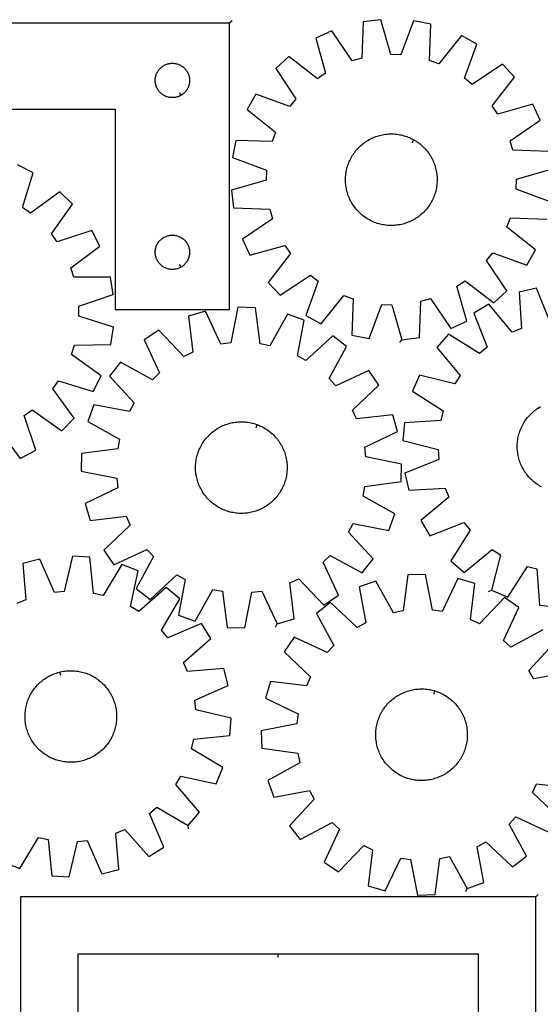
# Model space of a CAD drawing. Header units: millimetres. Extents: x 7 to 1493, y 8 to 2993.
# Tile 4 of 7: x 462 to 917, y 2133 to 2993. Entities that reach past the tile are written whole.
import ezdxf

# ---------------------------------------------------------------- set-up
doc = ezdxf.new("R2010")
doc.units = ezdxf.units.MM
doc.layers.add('CUT', color=7, linetype='CONTINUOUS', true_color=0x000000)
doc.layers.add('LEADIN', color=1, linetype='CONTINUOUS', true_color=0xff0000)

msp = doc.modelspace()

# ---------------------------------------------------------------- linework, layer by layer
at = {"layer": 'CUT'}
for points in [[(924.303449, 2877.623035), (892.566497, 2878.94238), (890.212349, 2887.187218), (916.467902, 2905.065157), (909.981147, 2919.016951), (879.389813, 2910.464465), (874.60309, 2917.5783), (894.049018, 2942.694642), (883.568405, 2953.959069), (857.117181, 2936.37193), (850.366441, 2941.65841), (861.099241, 2971.554593), (847.650687, 2979.029013), (827.928803, 2954.128771), (819.874855, 2957.07042), (820.843926, 2988.819997), (805.743868, 2991.77276), (794.68184, 2961.996826), (786.113061, 2962.305693), (777.223543, 2992.800795), (761.950081, 2990.942866), (760.630736, 2959.205914), (752.385898, 2956.851766), (734.507959, 2983.107319), (720.556165, 2976.620564), (729.108651, 2946.02923), (721.994816, 2941.242507), (696.878474, 2960.688435), (685.614047, 2950.207822), (703.201187, 2923.756598), (697.914706, 2917.005858), (668.018523, 2927.738658), (660.544103, 2914.290104), (685.444345, 2894.56822), (682.502696, 2886.514272), (650.753119, 2887.483343), (647.800356, 2872.383285), (677.57629, 2861.321257), (677.267423, 2852.752478), (646.772321, 2843.86296), (648.630251, 2828.589497), (680.367202, 2827.270153), (682.72135, 2819.025315), (656.465797, 2801.147376), (662.952552, 2787.195582), (693.543886, 2795.748068), (698.330609, 2788.634233), (678.884682, 2763.51789), (689.365294, 2752.253464), (715.816518, 2769.840603), (722.567258, 2764.554123), (711.834458, 2734.657939), (725.283012, 2727.18352), (745.004896, 2752.083762), (753.058844, 2749.142113), (752.089774, 2717.392536), (767.189831, 2714.439772), (778.25186, 2744.215707), (786.820638, 2743.90684), (795.710157, 2713.411738), (810.983619, 2715.269667), (812.302963, 2747.006619), (820.547801, 2749.360767), (838.42574, 2723.105214), (852.377534, 2729.591969), (843.825048, 2760.183303), (850.938883, 2764.970026), (876.055226, 2745.524098), (887.319653, 2756.004711), (869.732513, 2782.455935), (875.018994, 2789.206675), (904.915177, 2778.473875), (912.389596, 2791.922429), (887.489354, 2811.644313), (890.431003, 2819.698261), (922.18058, 2818.72919)], [(443.181957, 2635.311922), (462.222261, 2609.886707), (475.868303, 2616.994172), (465.949087, 2647.170054), (472.840519, 2652.271773), (498.805747, 2633.974734), (509.587578, 2644.951194), (490.828981, 2670.584957), (495.806605, 2677.56655), (526.155101, 2668.188728), (533.017318, 2681.959731), (507.255565, 2700.542164), (509.832135, 2708.720223), (541.593176, 2709.179586), (543.864059, 2724.39713), (513.620888, 2734.109253), (513.544193, 2742.683254), (543.608787, 2752.934836), (541.066045, 2768.109321), (509.301869, 2768.000446), (506.579415, 2776.131105), (532.004631, 2795.171409), (524.897166, 2808.817452), (494.721283, 2798.898235), (489.619564, 2805.789667), (507.916603, 2831.754896), (496.940143, 2842.536726), (471.30638, 2823.77813), (464.324788, 2828.755753), (473.702609, 2859.104249), (459.931606, 2865.966467)], [(925.133344, 2833.829248), (895.357409, 2844.891276), (895.666277, 2853.460055), (926.161378, 2862.349573)], [(925.130502, 2728.848776), (913.224431, 2758.297379), (898.214652, 2754.915503), (900.088108, 2723.206437), (892.12126, 2720.036466), (871.697795, 2744.364574), (858.467704, 2736.509942), (870.048107, 2706.931757), (863.450759, 2701.455045), (836.509091, 2718.281253), (826.353741, 2706.722731), (846.507521, 2682.170747), (841.925467, 2674.923391), (811.102834, 2682.600632), (805.016302, 2668.469649), (831.770666, 2651.347185), (829.65243, 2643.038608), (797.965966, 2640.815381), (796.544044, 2625.495175), (827.280088, 2617.478297), (827.833018, 2608.9218), (798.384415, 2597.015729), (801.766291, 2582.00595), (833.475357, 2583.879406), (836.645328, 2575.912558), (812.31722, 2555.489093), (820.171852, 2542.259002), (849.750037, 2553.839405), (855.226749, 2547.242057), (838.400541, 2520.300389), (849.959063, 2510.145039), (874.511047, 2530.298819), (881.758403, 2525.716765), (874.081162, 2494.894132), (888.212145, 2488.8076), (905.334609, 2515.561964), (913.643186, 2513.443728), (915.866413, 2481.757264), (931.186619, 2480.335342)], [(917.510844, 2585.001786), (916.413436, 2585.613916), (915.335798, 2586.260214), (914.278992, 2586.940043), (913.244061, 2587.652732), (912.232027, 2588.397577), (911.243889, 2589.173843), (910.280621, 2589.980765), (909.343175, 2590.817545), (908.432475, 2591.683358), (907.54942, 2592.57735), (906.694882, 2593.498638), (905.869704, 2594.446313), (905.0747, 2595.41944), (904.310656, 2596.417059), (903.578324, 2597.438184), (902.878428, 2598.481809), (902.211658, 2599.546903), (901.578673, 2600.632415), (900.980097, 2601.737274), (900.416521, 2602.860389), (899.888501, 2604.000653), (899.396557, 2605.15694), (898.941177, 2606.328108), (898.522808, 2607.513002), (898.141864, 2608.710453), (897.798722, 2609.919279), (897.493718, 2611.138287), (897.227155, 2612.366273), (896.999296, 2613.602027), (896.810365, 2614.844328), (896.660548, 2616.09195), (896.549995, 2617.343663), (896.478813, 2618.598231), (896.447073, 2619.854415), (896.454807, 2621.110977), (896.502006, 2622.366676), (896.588625, 2623.620272), (896.714577, 2624.870529), (896.879739, 2626.116213), (897.083947, 2627.356094), (897.327, 2628.58895), (897.608657, 2629.813562), (897.928642, 2631.028723), (898.286638, 2632.233234), (898.682292, 2633.425905), (899.115214, 2634.60556), (899.584976, 2635.771034), (900.091114, 2636.921178), (900.63313, 2638.054856), (901.210487, 2639.17095), (901.822618, 2640.268358), (902.468916, 2641.345996), (903.148745, 2642.402802), (903.861434, 2643.437733), (904.606279, 2644.449767), (905.382545, 2645.437905), (906.189467, 2646.401173), (907.026247, 2647.338619), (907.89206, 2648.249319), (908.786052, 2649.132374), (909.70734, 2649.986912), (910.655015, 2650.81209), (911.628142, 2651.607094), (912.625761, 2652.371138), (913.646886, 2653.10347), (914.690511, 2653.803366), (915.755605, 2654.470136), (916.841117, 2655.103121)], [(447.706679, 2257.490053), (462.002247, 2251.800827), (478.370302, 2279.023272), (486.734833, 2277.138069), (489.842754, 2245.526115), (505.196714, 2244.532913), (512.351461, 2275.481004), (520.889162, 2276.272851), (533.613602, 2247.168498), (548.523002, 2250.96854), (545.764085, 2282.612863), (553.639227, 2286.004249), (574.734628, 2262.256432), (587.740033, 2270.477745), (575.337513, 2299.720732), (581.779222, 2305.379685), (609.18062, 2289.313006), (619.008969, 2301.150831), (598.176892, 2325.129974), (602.554609, 2332.502556), (633.579764, 2325.689734), (639.26899, 2339.985301), (612.046545, 2356.353356), (613.931748, 2364.717887), (645.543701, 2367.825808), (646.536904, 2383.179768), (615.588813, 2390.334515), (614.796966, 2398.872217), (643.901319, 2411.596656), (640.101277, 2426.506057), (608.456954, 2423.747139), (605.065568, 2431.622282), (628.813385, 2452.717682), (620.592072, 2465.723087), (591.349085, 2453.320568), (585.690132, 2459.762277), (601.756811, 2487.163674), (589.918986, 2496.992024), (565.939843, 2476.159947), (558.567261, 2480.537664), (565.380083, 2511.562818), (551.084516, 2517.252045), (534.716461, 2490.0296), (526.35193, 2491.914803), (523.244009, 2523.526756), (507.890049, 2524.519959), (500.735302, 2493.571868), (492.1976, 2492.78002), (479.473161, 2521.884374), (464.56376, 2518.084331), (467.322678, 2486.440009), (459.447535, 2483.048623)], [(918.725261, 2460.203229), (890.78256, 2445.097594), (884.541209, 2450.976787), (897.951548, 2479.771536), (885.239422, 2488.439432), (863.332232, 2465.43835), (855.579584, 2469.101111), (859.435507, 2500.630567), (844.66703, 2504.945963), (830.93978, 2476.30094), (822.434718, 2477.388733), (816.358781, 2508.566573), (800.979594, 2508.107048), (796.776002, 2476.622059), (788.351061, 2475.028403), (772.938018, 2502.802723), (758.453544, 2497.613259), (764.185087, 2466.370273), (756.664959, 2462.251166), (733.423547, 2483.903223), (721.251626, 2474.4918), (736.357261, 2446.549099), (730.478068, 2440.307748), (701.683319, 2453.718086), (693.015423, 2441.005961), (716.016505, 2419.098771), (712.353744, 2411.346123), (680.824288, 2415.202046), (676.508892, 2400.433569), (705.153915, 2386.706318), (704.066122, 2378.201256), (672.888282, 2372.125319), (673.347807, 2356.746132), (704.832796, 2352.54254), (706.426452, 2344.117599), (678.652132, 2328.704557), (683.841596, 2314.220082), (715.084582, 2319.951625), (719.203689, 2312.431497), (697.551632, 2289.190086), (706.963055, 2277.018164), (734.905756, 2292.123799), (741.147107, 2286.244606), (727.736769, 2257.449857), (740.448894, 2248.781962), (762.356084, 2271.783044), (770.108732, 2268.120282), (766.252809, 2236.590826), (781.021286, 2232.27543), (794.748537, 2260.920453), (803.253599, 2259.83266), (809.329536, 2228.65482), (824.708722, 2229.114345), (828.912315, 2260.599334), (837.337256, 2262.19299), (852.750298, 2234.41867), (867.234773, 2239.608134), (861.50323, 2270.85112), (869.023358, 2274.970227), (892.264769, 2253.318171), (904.436691, 2262.729593), (889.331056, 2290.672294), (895.210249, 2296.913645), (924.004998, 2283.503307)], [(941.84672, 2423.001311), (910.603735, 2417.269768), (906.484628, 2424.789896), (928.136684, 2448.031308)], [(932.672893, 2296.215432), (909.671811, 2318.122623), (913.334572, 2325.875271), (944.864029, 2322.019348)]]:
    msp.add_lwpolyline(points, dxfattribs=at)
for points in [[(645.246097, 2989.755666), (345.246097, 2989.755666), (345.246097, 2914.755666), (545.246097, 2914.755666), (545.246097, 2739.755666), (645.246097, 2739.755666)], [(602.631869, 2926.705715), (602.295748, 2926.515484), (601.604813, 2926.170132), (600.897015, 2925.860807), (600.174233, 2925.588328), (599.438381, 2925.353418), (598.691413, 2925.1567), (597.935308, 2924.998697), (597.172072, 2924.879826), (596.403729, 2924.800403), (595.632316, 2924.760639), (594.859878, 2924.760639), (594.088465, 2924.800403), (593.320122, 2924.879826), (592.556886, 2924.998697), (591.800781, 2925.1567), (591.053812, 2925.353418), (590.317961, 2925.588328), (589.595179, 2925.860807), (588.887381, 2926.170132), (588.196446, 2926.515484), (587.524205, 2926.895947), (586.872441, 2927.310511), (586.242883, 2927.758077), (585.637199, 2928.237459), (585.056997, 2928.747386), (584.503814, 2929.286504), (583.979118, 2929.853384), (583.4843, 2930.446524), (583.020672, 2931.06435), (582.589464, 2931.705223), (582.191818, 2932.367445), (581.828791, 2933.049259), (581.501343, 2933.748857), (581.210345, 2934.464385), (580.956566, 2935.193944), (580.740681, 2935.935599), (580.563262, 2936.687385), (580.424779, 2937.447307), (580.325599, 2938.213351), (580.265986, 2938.983485), (580.246097, 2939.755666), (580.265986, 2940.527847), (580.325599, 2941.297981), (580.424779, 2942.064025), (580.563262, 2942.823947), (580.740681, 2943.575733), (580.956566, 2944.317389), (581.210345, 2945.046947), (581.501343, 2945.762475), (581.828791, 2946.462073), (582.191818, 2947.143887), (582.589464, 2947.806109), (583.020672, 2948.446983), (583.4843, 2949.064808), (583.979118, 2949.657948), (584.503814, 2950.224828), (585.056997, 2950.763947), (585.637199, 2951.273873), (586.242883, 2951.753255), (586.872441, 2952.200821), (587.524205, 2952.615385), (588.196446, 2952.995848), (588.887381, 2953.3412), (589.595179, 2953.650526), (590.317961, 2953.923004), (591.053812, 2954.157914), (591.800781, 2954.354632), (592.556886, 2954.512635), (593.320122, 2954.631506), (594.088465, 2954.710929), (594.859878, 2954.750693), (595.632316, 2954.750693), (596.403729, 2954.710929), (597.172072, 2954.631506), (597.935308, 2954.512635), (598.691413, 2954.354632), (599.438381, 2954.157914), (600.174233, 2953.923004), (600.897015, 2953.650526), (601.604813, 2953.3412), (602.295748, 2952.995848), (602.967989, 2952.615385), (603.619753, 2952.200821), (604.249311, 2951.753255), (604.854995, 2951.273873), (605.435197, 2950.763947), (605.98838, 2950.224828), (606.513076, 2949.657948), (607.007894, 2949.064808), (607.471522, 2948.446983), (607.90273, 2947.806109), (608.300376, 2947.143887), (608.663403, 2946.462073), (608.990851, 2945.762475), (609.281849, 2945.046947), (609.535628, 2944.317389), (609.751513, 2943.575733), (609.928932, 2942.823947), (610.067415, 2942.064025), (610.166595, 2941.297981), (610.226208, 2940.527847), (610.246097, 2939.755666), (610.226208, 2938.983485), (610.166595, 2938.213351), (610.067415, 2937.447307), (609.928932, 2936.687385), (609.751513, 2935.935599), (609.535628, 2935.193944), (609.281849, 2934.464385), (608.990851, 2933.748857), (608.663403, 2933.049259), (608.300376, 2932.367445), (607.90273, 2931.705223), (607.471522, 2931.06435), (607.007894, 2930.446524), (606.513076, 2929.853384), (605.98838, 2929.286504), (605.435197, 2928.747386), (604.854995, 2928.237459), (604.249311, 2927.758077), (603.619753, 2927.310511), (602.967989, 2926.895947)], [(806.170093, 2887.911258), (806.716853, 2887.601735), (807.79039, 2886.948646), (808.842883, 2886.262158), (809.873293, 2885.542949), (810.880605, 2884.79173), (811.863822, 2884.00924), (812.821976, 2883.196253), (813.754121, 2882.353571), (814.659336, 2881.482025), (815.536729, 2880.582476), (816.385434, 2879.655811), (817.204612, 2878.702945), (817.993456, 2877.724818), (818.751187, 2876.722396), (819.477057, 2875.696667), (820.17035, 2874.648645), (820.830382, 2873.579362), (821.456501, 2872.489875), (822.04809, 2871.381259), (822.604564, 2870.254608), (823.125374, 2869.111033), (823.610008, 2867.951664), (824.057985, 2866.777644), (824.468864, 2865.590132), (824.84224, 2864.390299), (825.177744, 2863.179331), (825.475045, 2861.958422), (825.73385, 2860.728777), (825.953903, 2859.49161), (826.134987, 2858.248141), (826.276923, 2856.999597), (826.379572, 2855.747211), (826.442832, 2854.492219), (826.46664, 2853.235859), (826.450973, 2851.979372), (826.395846, 2850.723996), (826.301315, 2849.470972), (826.167472, 2848.221535), (825.994449, 2846.976918), (825.782417, 2845.738351), (825.531585, 2844.507055), (825.242201, 2843.284245), (824.914551, 2842.071128), (824.548957, 2840.868902), (824.145781, 2839.678752), (823.70542, 2838.501854), (823.22831, 2837.339369), (822.71492, 2836.192443), (822.165758, 2835.06221), (821.581365, 2833.949784), (820.962318, 2832.856263), (820.309229, 2831.782726), (819.622741, 2830.730233), (818.903532, 2829.699823), (818.152313, 2828.692512), (817.369823, 2827.709294), (816.556836, 2826.75114), (815.714154, 2825.818995), (814.842609, 2824.91378), (813.943059, 2824.036387), (813.016395, 2823.187683), (812.063529, 2822.368504), (811.085402, 2821.57966), (810.082979, 2820.821929), (809.057251, 2820.096059), (808.009228, 2819.402766), (806.939946, 2818.742734), (805.850459, 2818.116615), (804.741843, 2817.525027), (803.615191, 2816.968552), (802.471616, 2816.447742), (801.312247, 2815.963109), (800.138227, 2815.515131), (798.950715, 2815.104252), (797.750883, 2814.730876), (796.539914, 2814.395372), (795.319005, 2814.098071), (794.08936, 2813.839266), (792.852193, 2813.619213), (791.608724, 2813.438129), (790.36018, 2813.296193), (789.107794, 2813.193544), (787.852802, 2813.130284), (786.596443, 2813.106476), (785.339955, 2813.122143), (784.084579, 2813.17727), (782.831555, 2813.271801), (781.582118, 2813.405644), (780.337501, 2813.578667), (779.098934, 2813.790699), (777.867638, 2814.041531), (776.644828, 2814.330915), (775.431711, 2814.658565), (774.229485, 2815.024159), (773.039335, 2815.427335), (771.862437, 2815.867696), (770.699952, 2816.344807), (769.553027, 2816.858196), (768.422793, 2817.407359), (767.310367, 2817.991751), (766.216846, 2818.610798), (765.143309, 2819.263887), (764.090816, 2819.950375), (763.060406, 2820.669584), (762.053095, 2821.420803), (761.069877, 2822.203293), (760.111723, 2823.01628), (759.179578, 2823.858962), (758.274363, 2824.730508), (757.39697, 2825.630057), (756.548266, 2826.556722), (755.729087, 2827.509588), (754.940243, 2828.487714), (754.182513, 2829.490137), (753.456642, 2830.515866), (752.763349, 2831.563888), (752.103317, 2832.633171), (751.477198, 2833.722657), (750.88561, 2834.831274), (750.329136, 2835.957925), (749.808325, 2837.1015), (749.323692, 2838.260869), (748.875714, 2839.434889), (748.464835, 2840.622401), (748.091459, 2841.822233), (747.755955, 2843.033202), (747.458654, 2844.254111), (747.199849, 2845.483756), (746.979796, 2846.720923), (746.798712, 2847.964392), (746.656776, 2849.212936), (746.554127, 2850.465322), (746.490868, 2851.720314), (746.46706, 2852.976674), (746.482726, 2854.233161), (746.537853, 2855.488537), (746.632384, 2856.741561), (746.766228, 2857.990998), (746.939251, 2859.235615), (747.151283, 2860.474182), (747.402114, 2861.705478), (747.691498, 2862.928288), (748.019149, 2864.141405), (748.384742, 2865.343631), (748.787918, 2866.533781), (749.228279, 2867.710679), (749.70539, 2868.873164), (750.21878, 2870.02009), (750.767942, 2871.150323), (751.352335, 2872.262749), (751.971381, 2873.35627), (752.624471, 2874.429807), (753.310958, 2875.4823), (754.030167, 2876.51271), (754.781387, 2877.520021), (755.563876, 2878.503239), (756.376863, 2879.461393), (757.219545, 2880.393538), (758.091091, 2881.298753), (758.99064, 2882.176146), (759.917305, 2883.02485), (760.870171, 2883.844029), (761.848298, 2884.632873), (762.85072, 2885.390604), (763.876449, 2886.116474), (764.924471, 2886.809767), (765.993754, 2887.469799), (767.083241, 2888.095918), (768.191857, 2888.687506), (769.318508, 2889.243981), (770.462083, 2889.764791), (771.621452, 2890.249424), (772.795472, 2890.697402), (773.982985, 2891.108281), (775.182817, 2891.481657), (776.393785, 2891.817161), (777.614694, 2892.114462), (778.844339, 2892.373267), (780.081506, 2892.59332), (781.324976, 2892.774404), (782.573519, 2892.91634), (783.825905, 2893.018989), (785.080897, 2893.082248), (786.337257, 2893.106057), (787.593744, 2893.09039), (788.84912, 2893.035263), (790.102145, 2892.940732), (791.351582, 2892.806889), (792.596198, 2892.633866), (793.834765, 2892.421834), (795.066062, 2892.171002), (796.288871, 2891.881618), (797.501988, 2891.553968), (798.704214, 2891.188374), (799.894364, 2890.785198), (801.071262, 2890.344837), (802.233747, 2889.867726), (803.380673, 2889.354337), (804.510906, 2888.805174), (805.623332, 2888.220782)], [(602.631869, 2776.705715), (602.295748, 2776.515484), (601.604813, 2776.170132), (600.897015, 2775.860807), (600.174233, 2775.588328), (599.438381, 2775.353418), (598.691413, 2775.1567), (597.935308, 2774.998697), (597.172072, 2774.879826), (596.403729, 2774.800403), (595.632316, 2774.760639), (594.859878, 2774.760639), (594.088465, 2774.800403), (593.320122, 2774.879826), (592.556886, 2774.998697), (591.800781, 2775.1567), (591.053812, 2775.353418), (590.317961, 2775.588328), (589.595179, 2775.860807), (588.887381, 2776.170132), (588.196446, 2776.515484), (587.524205, 2776.895947), (586.872441, 2777.310511), (586.242883, 2777.758077), (585.637199, 2778.237459), (585.056997, 2778.747386), (584.503814, 2779.286504), (583.979118, 2779.853384), (583.4843, 2780.446524), (583.020672, 2781.06435), (582.589464, 2781.705223), (582.191818, 2782.367445), (581.828791, 2783.049259), (581.501343, 2783.748857), (581.210345, 2784.464385), (580.956566, 2785.193944), (580.740681, 2785.935599), (580.563262, 2786.687385), (580.424779, 2787.447307), (580.325599, 2788.213351), (580.265986, 2788.983485), (580.246097, 2789.755666), (580.265986, 2790.527847), (580.325599, 2791.297981), (580.424779, 2792.064025), (580.563262, 2792.823947), (580.740681, 2793.575733), (580.956566, 2794.317389), (581.210345, 2795.046947), (581.501343, 2795.762475), (581.828791, 2796.462073), (582.191818, 2797.143887), (582.589464, 2797.806109), (583.020672, 2798.446983), (583.4843, 2799.064808), (583.979118, 2799.657948), (584.503814, 2800.224828), (585.056997, 2800.763947), (585.637199, 2801.273873), (586.242883, 2801.753255), (586.872441, 2802.200821), (587.524205, 2802.615385), (588.196446, 2802.995848), (588.887381, 2803.3412), (589.595179, 2803.650526), (590.317961, 2803.923004), (591.053812, 2804.157914), (591.800781, 2804.354632), (592.556886, 2804.512635), (593.320122, 2804.631506), (594.088465, 2804.710929), (594.859878, 2804.750693), (595.632316, 2804.750693), (596.403729, 2804.710929), (597.172072, 2804.631506), (597.935308, 2804.512635), (598.691413, 2804.354632), (599.438381, 2804.157914), (600.174233, 2803.923004), (600.897015, 2803.650526), (601.604813, 2803.3412), (602.295748, 2802.995848), (602.967989, 2802.615385), (603.619753, 2802.200821), (604.249311, 2801.753255), (604.854995, 2801.273873), (605.435197, 2800.763947), (605.98838, 2800.224828), (606.513076, 2799.657948), (607.007894, 2799.064808), (607.471522, 2798.446983), (607.90273, 2797.806109), (608.300376, 2797.143887), (608.663403, 2796.462073), (608.990851, 2795.762475), (609.281849, 2795.046947), (609.535628, 2794.317389), (609.751513, 2793.575733), (609.928932, 2792.823947), (610.067415, 2792.064025), (610.166595, 2791.297981), (610.226208, 2790.527847), (610.246097, 2789.755666), (610.226208, 2788.983485), (610.166595, 2788.213351), (610.067415, 2787.447307), (609.928932, 2786.687385), (609.751513, 2785.935599), (609.535628, 2785.193944), (609.281849, 2784.464385), (608.990851, 2783.748857), (608.663403, 2783.049259), (608.300376, 2782.367445), (607.90273, 2781.705223), (607.471522, 2781.06435), (607.007894, 2780.446524), (606.513076, 2779.853384), (605.98838, 2779.286504), (605.435197, 2778.747386), (604.854995, 2778.237459), (604.249311, 2777.758077), (603.619753, 2777.310511), (602.967989, 2776.895947)], [(686.90176, 2465.376944), (701.68304, 2469.64828), (697.921157, 2501.189095), (705.684693, 2504.828721), (727.523195, 2481.762413), (740.261112, 2490.392362), (726.936701, 2519.226973), (733.195556, 2525.087528), (761.093087, 2509.898633), (770.540765, 2522.042435), (748.958112, 2545.348311), (753.099626, 2552.856122), (784.325382, 2547.031436), (789.558016, 2561.500371), (761.829782, 2576.99617), (763.448555, 2585.416321), (794.945939, 2589.526005), (795.451324, 2604.903752), (764.291741, 2611.072637), (763.229315, 2619.580905), (791.915146, 2633.222673), (787.64381, 2648.003953), (756.102996, 2644.24207), (752.46337, 2652.005606), (775.529678, 2673.844108), (766.899729, 2686.582025), (738.065118, 2673.257614), (732.204563, 2679.516469), (747.393457, 2707.414), (735.249656, 2716.861679), (711.94378, 2695.279026), (704.435968, 2699.42054), (710.260654, 2730.646295), (695.791719, 2735.87893), (680.295921, 2708.150695), (671.87577, 2709.769468), (667.766086, 2741.266853), (652.388338, 2741.772237), (646.219454, 2710.612654), (637.711186, 2709.550229), (624.069418, 2738.23606), (609.288138, 2733.964724), (613.050021, 2702.423909), (605.286485, 2698.784283), (583.447983, 2721.850591), (570.710066, 2713.220642), (584.034477, 2684.386031), (577.775622, 2678.525476), (549.878091, 2693.71437), (540.430412, 2681.570569), (562.013065, 2658.264693), (557.871551, 2650.756882), (526.645796, 2656.581568), (521.413161, 2642.112633), (549.141396, 2626.616834), (547.522623, 2618.196683), (516.025238, 2614.086999), (515.519854, 2598.709252), (546.679437, 2592.540367), (547.741862, 2584.032099), (519.056031, 2570.390331), (523.327367, 2555.609051), (554.868182, 2559.370934), (558.507808, 2551.607398), (535.4415, 2529.768896), (544.071449, 2517.030979), (572.90606, 2530.35539), (578.766615, 2524.096535), (563.57772, 2496.199004), (575.721522, 2486.751325), (599.027398, 2508.333978), (606.535209, 2504.192464), (600.710523, 2472.966709), (615.179458, 2467.734074), (630.675257, 2495.462309), (639.095408, 2493.843536), (643.205091, 2462.346151), (658.582839, 2461.840767), (664.751724, 2493.00035), (673.259992, 2494.062775)], [(669.382467, 2639.309596), (669.971612, 2639.091286), (671.135608, 2638.617871), (672.284158, 2638.108128), (673.416131, 2637.56256), (674.530408, 2636.981704), (675.62589, 2636.366135), (676.701497, 2635.71646), (677.756166, 2635.03332), (678.788856, 2634.317389), (679.798549, 2633.569373), (680.784248, 2632.790012), (681.74498, 2631.980073), (682.679797, 2631.140357), (683.587777, 2630.271691), (684.468024, 2629.374935), (685.319668, 2628.450971), (686.14187, 2627.500712), (686.933817, 2626.525097), (687.694729, 2625.525087), (688.423855, 2624.50167), (689.120474, 2623.455855), (689.7839, 2622.388675), (690.413478, 2621.301183), (691.008585, 2620.194452), (691.568636, 2619.069575), (692.093078, 2617.92766), (692.581392, 2616.769837), (693.033097, 2615.597246), (693.447748, 2614.411045), (693.824934, 2613.212405), (694.164284, 2612.002509), (694.465462, 2610.782551), (694.728173, 2609.553734), (694.952155, 2608.317272), (695.137189, 2607.074385), (695.283092, 2605.826298), (695.389719, 2604.574245), (695.456966, 2603.31946), (695.484765, 2602.063183), (695.473091, 2600.806651), (695.421953, 2599.551107), (695.331403, 2598.297788), (695.20153, 2597.047932), (695.032463, 2595.802773), (694.824367, 2594.563538), (694.577449, 2593.331451), (694.291951, 2592.107728), (693.968157, 2590.893576), (693.606385, 2589.690194), (693.206992, 2588.49877), (692.770373, 2587.320479), (692.296958, 2586.156483), (691.787215, 2585.007933), (691.241647, 2583.87596), (690.660791, 2582.761683), (690.045222, 2581.6662), (689.395547, 2580.590594), (688.712407, 2579.535925), (687.996475, 2578.503235), (687.24846, 2577.493542), (686.469098, 2576.507843), (685.65916, 2575.547111), (684.819444, 2574.612294), (683.950778, 2573.704314), (683.054021, 2572.824067), (682.130058, 2571.972423), (681.179799, 2571.150221), (680.204184, 2570.358274), (679.204174, 2569.597362), (678.180757, 2568.868236), (677.134942, 2568.171617), (676.067762, 2567.508191), (674.98027, 2566.878613), (673.873539, 2566.283505), (672.748661, 2565.723454), (671.606747, 2565.199013), (670.448923, 2564.710699), (669.276333, 2564.258994), (668.090132, 2563.844343), (666.891492, 2563.467157), (665.681596, 2563.127807), (664.461638, 2562.826628), (663.232821, 2562.563918), (661.996359, 2562.339935), (660.753472, 2562.154902), (659.505385, 2562.008999), (658.253332, 2561.902372), (656.998547, 2561.835125), (655.742269, 2561.807326), (654.485738, 2561.819), (653.230194, 2561.870138), (651.976875, 2561.960688), (650.727019, 2562.09056), (649.48186, 2562.259628), (648.242625, 2562.467724), (647.010538, 2562.714642), (645.786815, 2563.000139), (644.572663, 2563.323934), (643.369281, 2563.685706), (642.177857, 2564.085099), (640.999566, 2564.521718), (639.83557, 2564.995133), (638.687019, 2565.504876), (637.555047, 2566.050444), (636.44077, 2566.6313), (635.345287, 2567.246869), (634.269681, 2567.896544), (633.215012, 2568.579684), (632.182322, 2569.295615), (631.172629, 2570.043631), (630.18693, 2570.822992), (629.226198, 2571.632931), (628.291381, 2572.472647), (627.383401, 2573.341312), (626.503154, 2574.238069), (625.65151, 2575.162033), (624.829308, 2576.112292), (624.03736, 2577.087907), (623.276448, 2578.087917), (622.547323, 2579.111334), (621.850704, 2580.157149), (621.187278, 2581.224329), (620.5577, 2582.311821), (619.962592, 2583.418552), (619.402541, 2584.543429), (618.8781, 2585.685344), (618.389786, 2586.843167), (617.93808, 2588.015758), (617.52343, 2589.201959), (617.146244, 2590.400599), (616.806894, 2591.610495), (616.505715, 2592.830453), (616.243005, 2594.05927), (616.019022, 2595.295732), (615.833988, 2596.538619), (615.688086, 2597.786705), (615.581459, 2599.038759), (615.514212, 2600.293544), (615.486412, 2601.549821), (615.498087, 2602.806353), (615.549225, 2604.061897), (615.639774, 2605.315216), (615.769647, 2606.565071), (615.938715, 2607.810231), (616.146811, 2609.049466), (616.393729, 2610.281553), (616.679226, 2611.505276), (617.003021, 2612.719428), (617.364793, 2613.922809), (617.764186, 2615.114234), (618.200805, 2616.292525), (618.674219, 2617.456521), (619.183963, 2618.605071), (619.729531, 2619.737044), (620.310387, 2620.851321), (620.925956, 2621.946804), (621.575631, 2623.02241), (622.258771, 2624.077079), (622.974702, 2625.109769), (623.722718, 2626.119462), (624.502079, 2627.105161), (625.312018, 2628.065893), (626.151734, 2629.00071), (627.020399, 2629.90869), (627.917156, 2630.788937), (628.84112, 2631.640581), (629.791378, 2632.462783), (630.766994, 2633.25473), (631.767004, 2634.015642), (632.790421, 2634.744768), (633.836236, 2635.441387), (634.903416, 2636.104813), (635.990908, 2636.734391), (637.097639, 2637.329499), (638.222516, 2637.88955), (639.36443, 2638.413991), (640.522254, 2638.902305), (641.694845, 2639.35401), (642.881046, 2639.768661), (644.079686, 2640.145847), (645.289582, 2640.485197), (646.50954, 2640.786376), (647.738356, 2641.049086), (648.974819, 2641.273068), (650.217706, 2641.458102), (651.465792, 2641.604005), (652.717846, 2641.710632), (653.97263, 2641.777879), (655.228908, 2641.805678), (656.485439, 2641.794004), (657.740984, 2641.742866), (658.994302, 2641.652316), (660.244158, 2641.522444), (661.489318, 2641.353376), (662.728553, 2641.14528), (663.96064, 2640.898362), (665.184363, 2640.612865), (666.398515, 2640.28907), (667.601896, 2639.927298), (668.793321, 2639.527905)], [(496.970101, 2423.358865), (497.58013, 2423.509254), (498.809032, 2423.771561), (500.045568, 2423.995138), (501.288516, 2424.179763), (502.53665, 2424.325256), (503.788739, 2424.431472), (505.043545, 2424.498307), (506.299832, 2424.525694), (507.556359, 2424.513607), (508.811887, 2424.462057), (510.065176, 2424.371096), (511.314989, 2424.240813), (512.560093, 2424.071336), (513.79926, 2423.862834), (515.031266, 2423.615511), (516.254895, 2423.329612), (517.46894, 2423.005419), (518.672203, 2422.643252), (519.863496, 2422.243468), (521.041644, 2421.806462), (522.205484, 2421.332665), (523.353867, 2420.822545), (524.485661, 2420.276605), (525.599747, 2419.695384), (526.695028, 2419.079455), (527.77042, 2418.429427), (528.824865, 2417.74594), (529.85732, 2417.02967), (530.866767, 2416.281323), (531.85221, 2415.501638), (532.812677, 2414.691384), (533.747218, 2413.851361), (534.654913, 2412.982398), (535.534865, 2412.085352), (536.386206, 2411.161109), (537.208096, 2410.21058), (537.999723, 2409.234705), (538.760307, 2408.234445), (539.489096, 2407.210789), (540.185372, 2406.164745), (540.848448, 2405.097348), (541.477668, 2404.009649), (542.072413, 2402.902723), (542.632094, 2401.777661), (543.156161, 2400.635575), (543.644095, 2399.477591), (544.095415, 2398.304852), (544.509676, 2397.118515), (544.886469, 2395.919752), (545.225421, 2394.709744), (545.5262, 2393.489687), (545.788506, 2392.260784), (546.012083, 2391.024249), (546.196709, 2389.781301), (546.342202, 2388.533167), (546.448418, 2387.281078), (546.515252, 2386.026272), (546.54264, 2384.769985), (546.530553, 2383.513457), (546.479003, 2382.25793), (546.388042, 2381.004641), (546.257758, 2379.754828), (546.088282, 2378.509724), (545.879779, 2377.270557), (545.632457, 2376.038551), (545.346558, 2374.814922), (545.022365, 2373.600877), (544.660197, 2372.397614), (544.260414, 2371.206321), (543.823408, 2370.028173), (543.349611, 2368.864333), (542.839491, 2367.715949), (542.29355, 2366.584156), (541.712329, 2365.47007), (541.096401, 2364.374789), (540.446372, 2363.299396), (539.762886, 2362.244952), (539.046616, 2361.212497), (538.298269, 2360.203049), (537.518584, 2359.217606), (536.70833, 2358.25714), (535.868307, 2357.322599), (534.999343, 2356.414904), (534.102297, 2355.534952), (533.178054, 2354.683611), (532.227526, 2353.861721), (531.25165, 2353.070094), (530.251391, 2352.30951), (529.227734, 2351.580721), (528.181691, 2350.884445), (527.114293, 2350.221369), (526.026595, 2349.592149), (524.919668, 2348.997404), (523.794607, 2348.437723), (522.652521, 2347.913656), (521.494536, 2347.425722), (520.321797, 2346.974402), (519.135461, 2346.560141), (517.936697, 2346.183348), (516.72669, 2345.844396), (515.506633, 2345.543617), (514.27773, 2345.281311), (513.041194, 2345.057734), (511.798246, 2344.873108), (510.550112, 2344.727615), (509.298024, 2344.621399), (508.043217, 2344.554564), (506.78693, 2344.527177), (505.530403, 2344.539264), (504.274875, 2344.590814), (503.021587, 2344.681775), (501.771773, 2344.812059), (500.526669, 2344.981535), (499.287503, 2345.190038), (498.055497, 2345.43736), (496.831868, 2345.723259), (495.617822, 2346.047452), (494.414559, 2346.409619), (493.223266, 2346.809403), (492.045118, 2347.246409), (490.881278, 2347.720206), (489.732895, 2348.230326), (488.601102, 2348.776266), (487.487015, 2349.357488), (486.391735, 2349.973416), (485.316342, 2350.623445), (484.261897, 2351.306931), (483.229442, 2352.023201), (482.219995, 2352.771548), (481.234552, 2353.551233), (480.274086, 2354.361487), (479.339544, 2355.20151), (478.431849, 2356.070474), (477.551897, 2356.96752), (476.700556, 2357.891763), (475.878667, 2358.842291), (475.087039, 2359.818167), (474.326456, 2360.818426), (473.597666, 2361.842083), (472.90139, 2362.888126), (472.238315, 2363.955524), (471.609094, 2365.043222), (471.01435, 2366.150149), (470.454668, 2367.27521), (469.930602, 2368.417296), (469.442667, 2369.57528), (468.991347, 2370.74802), (468.577086, 2371.934356), (468.200294, 2373.13312), (467.861341, 2374.343127), (467.560563, 2375.563184), (467.298256, 2376.792087), (467.074679, 2378.028623), (466.890054, 2379.271571), (466.744561, 2380.519705), (466.638345, 2381.771793), (466.57151, 2383.0266), (466.544123, 2384.282887), (466.55621, 2385.539414), (466.607759, 2386.794942), (466.698721, 2388.04823), (466.829004, 2389.298044), (466.99848, 2390.543148), (467.206983, 2391.782314), (467.454306, 2393.01432), (467.740205, 2394.237949), (468.064398, 2395.451995), (468.426565, 2396.655258), (468.826349, 2397.846551), (469.263355, 2399.024699), (469.737152, 2400.188539), (470.247272, 2401.336922), (470.793212, 2402.468715), (471.374433, 2403.582802), (471.990362, 2404.678082), (472.64039, 2405.753475), (473.323877, 2406.807919), (474.040147, 2407.840375), (474.788494, 2408.849822), (475.568179, 2409.835265), (476.378433, 2410.795731), (477.218456, 2411.730273), (478.087419, 2412.637968), (478.984465, 2413.51792), (479.908708, 2414.369261), (480.859237, 2415.19115), (481.835112, 2415.982777), (482.835372, 2416.743361), (483.859028, 2417.472151), (484.905071, 2418.168427), (485.972469, 2418.831502), (487.060168, 2419.460723), (488.167094, 2420.055467), (489.292156, 2420.615149), (490.434242, 2421.139215), (491.592226, 2421.627149), (492.764965, 2422.07847), (493.951302, 2422.49273), (495.150065, 2422.869523), (496.360073, 2423.208476)], [(824.36292, 2406.911132), (824.964591, 2406.730181), (826.155972, 2406.33066), (827.334216, 2405.893913), (828.49816, 2405.420372), (829.646656, 2404.910505), (830.77857, 2404.364814), (831.892784, 2403.783838), (832.9882, 2403.16815), (834.063736, 2402.518358), (835.11833, 2401.835104), (836.150943, 2401.119061), (837.160555, 2400.370936), (838.14617, 2399.591468), (839.106814, 2398.781426), (840.041541, 2397.941608), (840.949427, 2397.072845), (841.829576, 2396.175993), (842.681121, 2395.251937), (843.503219, 2394.301589), (844.295061, 2393.325888), (845.055865, 2392.325796), (845.78488, 2391.3023), (846.481386, 2390.25641), (847.144696, 2389.189158), (847.774156, 2388.101598), (848.369145, 2386.994803), (848.929074, 2385.869864), (849.453392, 2384.727893), (849.941581, 2383.570017), (850.393159, 2382.397377), (850.807681, 2381.211131), (851.184737, 2380.012451), (851.523956, 2378.802518), (851.825003, 2377.582527), (852.08758, 2376.353682), (852.311429, 2375.117196), (852.496328, 2373.874288), (852.642096, 2372.626186), (852.748588, 2371.374121), (852.815698, 2370.119329), (852.843362, 2368.863049), (852.831552, 2367.606519), (852.780278, 2366.35098), (852.689593, 2365.097671), (852.559585, 2363.847829), (852.390382, 2362.602688), (852.182152, 2361.363475), (851.935101, 2360.131415), (851.649471, 2358.907723), (851.325545, 2357.693607), (850.963643, 2356.490264), (850.564121, 2355.298883), (850.127375, 2354.120639), (849.653834, 2352.956694), (849.143966, 2351.808199), (848.598275, 2350.676285), (848.017299, 2349.562071), (847.401612, 2348.466655), (846.75182, 2347.391119), (846.068566, 2346.336524), (845.352523, 2345.303911), (844.604398, 2344.2943), (843.82493, 2343.308685), (843.014887, 2342.34804), (842.17507, 2341.413314), (841.306306, 2340.505428), (840.409454, 2339.625279), (839.485398, 2338.773734), (838.535051, 2337.951635), (837.55935, 2337.159793), (836.559258, 2336.39899), (835.535761, 2335.669975), (834.489871, 2334.973469), (833.42262, 2334.310158), (832.335059, 2333.680698), (831.228264, 2333.08571), (830.103326, 2332.525781), (828.961355, 2332.001463), (827.803478, 2331.513274), (826.630839, 2331.061696), (825.444593, 2330.647174), (824.245912, 2330.270118), (823.03598, 2329.930899), (821.815989, 2329.629852), (820.587144, 2329.367275), (819.350657, 2329.143426), (818.10775, 2328.958526), (816.859648, 2328.812759), (815.607583, 2328.706267), (814.352791, 2328.639156), (813.09651, 2328.611493), (811.83998, 2328.623303), (810.584442, 2328.674577), (809.331133, 2328.765262), (808.081291, 2328.89527), (806.836149, 2329.064473), (805.596937, 2329.272702), (804.364877, 2329.519754), (803.141185, 2329.805384), (801.927068, 2330.12931), (800.723726, 2330.491212), (799.532344, 2330.890734), (798.3541, 2331.32748), (797.190156, 2331.801021), (796.04166, 2332.310888), (794.909747, 2332.856579), (793.795533, 2333.437555), (792.700117, 2334.053243), (791.624581, 2334.703035), (790.569986, 2335.386289), (789.537373, 2336.102332), (788.527761, 2336.850457), (787.542147, 2337.629925), (786.581502, 2338.439968), (785.646776, 2339.279785), (784.73889, 2340.148548), (783.85874, 2341.045401), (783.007196, 2341.969456), (782.185097, 2342.919804), (781.393255, 2343.895505), (780.632451, 2344.895597), (779.903437, 2345.919093), (779.20693, 2346.964983), (778.54362, 2348.032235), (777.91416, 2349.119795), (777.319172, 2350.226591), (776.759243, 2351.351529), (776.234925, 2352.4935), (775.746736, 2353.651377), (775.295158, 2354.824016), (774.880636, 2356.010262), (774.503579, 2357.208942), (774.16436, 2358.418875), (773.863314, 2359.638866), (773.600736, 2360.867711), (773.376887, 2362.104197), (773.191988, 2363.347105), (773.046221, 2364.595207), (772.939729, 2365.847272), (772.872618, 2367.102064), (772.844954, 2368.358345), (772.856765, 2369.614874), (772.908038, 2370.870413), (772.998724, 2372.123722), (773.128732, 2373.373564), (773.297934, 2374.618705), (773.506164, 2375.857918), (773.753216, 2377.089978), (774.038845, 2378.31367), (774.362771, 2379.527787), (774.724674, 2380.731129), (775.124195, 2381.922511), (775.560942, 2383.100755), (776.034483, 2384.264699), (776.54435, 2385.413194), (777.090041, 2386.545108), (777.671017, 2387.659322), (778.286705, 2388.754738), (778.936496, 2389.830274), (779.619751, 2390.884869), (780.335794, 2391.917482), (781.083918, 2392.927094), (781.863387, 2393.912708), (782.673429, 2394.873353), (783.513247, 2395.808079), (784.38201, 2396.715965), (785.278862, 2397.596115), (786.202918, 2398.447659), (787.153265, 2399.269758), (788.128967, 2400.0616), (789.129059, 2400.822404), (790.152555, 2401.551418), (791.198445, 2402.247925), (792.265697, 2402.911235), (793.353257, 2403.540695), (794.460052, 2404.135683), (795.584991, 2404.695612), (796.726961, 2405.21993), (797.884838, 2405.708119), (799.057478, 2406.159697), (800.243723, 2406.574219), (801.442404, 2406.951276), (802.652337, 2407.290495), (803.872328, 2407.591541), (805.101173, 2407.854119), (806.337659, 2408.077967), (807.580566, 2408.262867), (808.828669, 2408.408634), (810.080733, 2408.515126), (811.335525, 2408.582237), (812.591806, 2408.609901), (813.848336, 2408.59809), (815.103875, 2408.546817), (816.357184, 2408.456131), (817.607026, 2408.326123), (818.852167, 2408.156921), (820.091379, 2407.948691), (821.32344, 2407.701639), (822.547132, 2407.416009), (823.761248, 2407.092084)], [(912.670631, 2227.048671), (462.670631, 2227.048671), (462.670631, 1877.048671), (912.670631, 1877.048671)], [(687.670631, 2177.048671), (512.670631, 2177.048671), (512.670631, 1927.048671), (862.670631, 1927.048671), (862.670631, 2177.048671)]]:
    msp.add_lwpolyline(points, close=True, dxfattribs=at)
at = {"layer": 'LEADIN'}
for p, q in [((647.367417, 2991.876986), (645.246097, 2989.755666)), ((601.154224, 2929.316571), (602.631869, 2926.705715)), ((804.692167, 2885.300562), (806.170093, 2887.911258)), ((601.154224, 2779.316571), (602.631869, 2776.705715)), ((793.860517, 2711.049782), (795.710157, 2713.411738)), ((668.340072, 2636.496517), (669.382467, 2639.309596)), ((871.293713, 2493.78502), (874.081162, 2494.894132)), ((685.452723, 2462.750104), (686.90176, 2465.376944)), ((497.688186, 2420.446073), (496.970101, 2423.358865)), ((823.498906, 2404.038245), (824.36292, 2406.911132)), ((609.457672, 2286.325826), (609.18062, 2289.313006)), ((851.468767, 2231.706166), (852.750298, 2234.41867)), ((914.791951, 2229.169991), (912.670631, 2227.048671)), ((687.670631, 2174.048671), (687.670631, 2177.048671))]:
    msp.add_line(p, q, dxfattribs=at)

doc.saveas('drawing.dxf')
